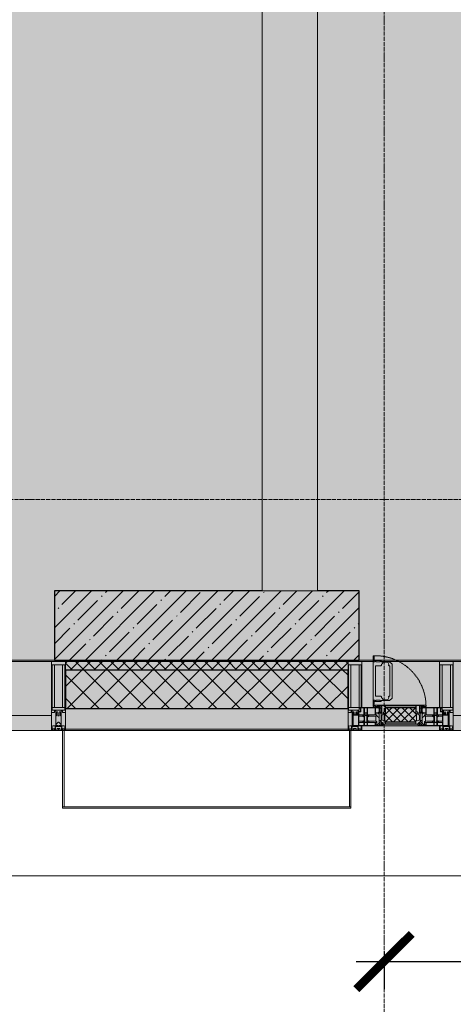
# Model space of a CAD drawing. Header units: millimetres. Extents: x -26894274 to 19789193, y -86687 to 22351.
# Tile 22 of 256: x 26203 to 27768, y -50724 to -47165. Entities that reach past the tile are written whole.
import ezdxf

# ---------------------------------------------------------------- set-up
doc = ezdxf.new("R2010")
doc.units = ezdxf.units.MM
doc.linetypes.add('-D1-02х01', pattern=[3, 2, -1])
doc.linetypes.add('-D1d1-15x02', pattern=[19, 15, -2, 0, -2])
doc.layers.get('Defpoints').update_dxf_attribs({"color": 31})
for name, color, linetype, lineweight in [('_0', 7, 'Continuous', 13), ('A-200-M_WALL', 7, 'Continuous', 5), ('A-200-M_WALL_PAT', 7, 'Continuous', 5), ('A-214-M_CURT_WALL', 7, 'Continuous', 5), ('A-215-M_CURT_PANEL', 7, 'Continuous', 5), ('A-230-M_FLOOR', 7, 'Continuous', 5), ('A-280-M_COLUMN', 7, 'Continuous', 5), ('A-314-M_WINDOW', 7, 'Continuous', 5), ('S-280-M_COLUMN', 7, 'Continuous', 5), ('Z-060-M_DETAIL', 7, 'Continuous', 5), ('Ограждение', 7, 'Continuous', 5), ('Оси', 7, 'Continuous', 5), ('Поручни', 7, 'Continuous', 5)]:
    doc.layers.add(name, color=color, linetype=linetype, lineweight=lineweight)
doc.styles.add('fl_iso paper', font='isocpeur.ttf', dxfattribs={"width": 0.8, "oblique": 10})
doc.dimstyles.new('In tre 1_100', dxfattribs={"dimscale": 100, "dimtxt": 2.5, "dimasz": 2, "dimexe": 1, "dimexo": 0.7, "dimgap": 0.6, "dimtad": 1, "dimdec": 0, "dimrnd": 5, "dimzin": 0, "dimdsep": 46, "dimtxsty": 'fl_iso paper', "dimblk": 'ARCHTICK', "dimcen": 0, "dimdle": 1, "dimadec": 0, "dimazin": 0, "dimtfac": 1, "dimtdec": 0, "dimtofl": 0, "dimtmove": 1, "dimatfit": 3, "dimldrblk": 'DOT', "dimfxl": 40, "dimtfillclr": 256, "dimtolj": 1, "dimtzin": 0, "dimarcsym": 1})

# ---------------------------------------------------------------- blocks, each defined once
blk = doc.blocks.new('System Panel - A_PAN_Glass-3811965-50_AS_Plan_09')
at = {"layer": 'A-215-M_CURT_PANEL'}
for p, q in [((825, 55), (-825, 55)), ((-825, 55), (-825, 0)), ((825, 0), (825, 55)), ((-825, 0), (825, 0))]:
    blk.add_line(p, q, dxfattribs=at)
blk = doc.blocks.new('Rectangular Mullion - R_StandardFrame_50Wx250H-3725449-50_AS_Plan_09')
at = {"layer": 'A-214-M_CURT_WALL'}
blk.add_line((33540, -505), (31890, -505), dxfattribs=at)
blk = doc.blocks.new('A_PAN_Створка - 383мм-V37-50_AS_Plan_09')
at = {"layer": 'A-215-M_CURT_PANEL'}
h = blk.add_hatch(dxfattribs=at)
h.set_pattern_fill('FP_21', color=256, style=0, pattern_type=2)
h.set_pattern_definition([(225, (-8600, -754.981), (14.142136, -14.142136), []), (315, (-8600, -754.981), (14.142136, 14.142136), [])])
h.paths.add_polyline_path([(-41.9, -31.8), (-54.5, -31.8), (-54.9, -34.1), (-57.2, -36.4), (-57.2, -60.8), (-54.6, -63.4), (-53.6, -82.7), (54.6, -81.8), (54.6, -63.4), (57.2, -60.8), (57.2, -36.4), (54.9, -34.1), (54.5, -31.8)])
at = {"layer": 'A-314-M_WINDOW'}
for p, q in [((-67.9, -17), (-171, -17)), ((-171, -17), (-171, -57)), ((-171, -18.5), (-153.5, -18.5)), ((-153.5, -18.5), (-152, -20)), ((-152, -20), (-152, -73.5)), ((-150.5, -17), (-150.5, -29.4)), ((-132.4, -18.6), (-150.5, -18.6)), ((-150.5, -29.4), (-132.4, -29.4)), ((-150.5, -33.6), (-150.5, -68)), ((-136.3, -33.6), (-150.5, -33.6)), ((-137.2, -31), (-135.8, -35)), ((-132.5, -31), (-137.2, -31)), ((-132.1, -36.8), (-135.8, -35)), ((-132.5, -31.9), (-133.4, -33.7)), ((-133.4, -33.7), (-130.1, -35.3)), ((-132.5, -31.9), (-132.5, -31)), ((-132.4, -29.4), (-132.4, -18.6)), ((-131, -18.2), (-131, -29.5)), ((-120.8, -18.2), (-131, -18.2)), ((-131, -29.5), (-120.8, -29.5)), ((-131, -30.9), (-131, -33)), ((-120.8, -30.9), (-131, -30.9)), ((-129.4, -34.6), (-131, -33)), ((-130.1, -35.3), (-129.4, -34.6)), ((-130.1, -35.3), (-130.1, -50.4)), ((-122.4, -34.6), (-120.8, -33)), ((-121.7, -35.3), (-122.4, -34.6)), ((-118.4, -33.7), (-121.7, -35.3)), ((-121.7, -35.3), (-121.7, -50.4)), ((-120.8, -18.2), (-120.8, -29.5)), ((-120.8, -30.9), (-120.8, -33)), ((-119.7, -36.8), (-115.9, -35)), ((-119.3, -18.6), (-92.5, -18.6)), ((-119.3, -29.4), (-119.3, -18.6)), ((-92.5, -29.4), (-119.3, -29.4)), ((-119.3, -31), (-114.6, -31)), ((-119.3, -31.9), (-119.3, -31)), ((-119.3, -31.9), (-118.4, -33.7)), ((-114.6, -31), (-115.9, -35)), ((-94.1, -33.5), (-115.4, -33.5)), ((-89.9, -35.1), (-94.1, -33.5)), ((-92.5, -18.6), (-92.5, -29.4)), ((-90.8, -18.5), (-90.8, -29.4)), ((-87.3, -18.5), (-90.8, -18.5)), ((-90.8, -29.4), (-85.9, -29.4)), ((-89.9, -32.5), (-89.9, -35.1)), ((-85.9, -32.5), (-89.9, -32.5)), ((-89.9, -35.1), (-89.9, -50.9)), ((-87.3, -20.4), (-87.3, -18.5)), ((-87.3, -20.4), (-87.3, -21.9)), ((-84.8, -20.4), (-87.3, -20.4)), ((-87.3, -21.9), (-85.9, -21.9)), ((-85.9, -18.2), (-85.9, -20.4)), ((-75.9, -18.2), (-85.9, -18.2)), ((-85.9, -21.9), (-85.9, -29.4)), ((-85.9, -29.4), (-85.9, -32.5)), ((-83.4, -20.4), (-84.8, -20.4)), ((-70, -33.8), (-83.4, -20.4)), ((-78, -84), (-78, -23.5)), ((-78, -23.5), (-67.9, -23.5)), ((-75.9, -21.5), (-75.9, -18.2)), ((-75.9, -21.5), (-75.9, -23.5)), ((-74.9, -21.5), (-75.9, -21.5)), ((-75.9, -23.5), (-73, -23.5)), ((-74.9, -17.9), (-74.9, -21.5)), ((-68.9, -17.9), (-74.9, -17.9)), ((-67.2, -29.3), (-73, -23.5)), ((-61.4, -23.5), (-70, -32.1)), ((-70, -32.1), (-70, -62.5)), ((-70, -36.8), (-70, -33.8)), ((-68.9, -21.5), (-68.9, -17.9)), ((-67.9, -21.5), (-68.9, -21.5)), ((67.9, -17), (-67.9, -17)), ((-61.4, -23.5), (-67.9, -17)), ((-67.9, -17), (-67.9, -23.5)), ((-67.9, -17), (67.9, -17)), ((-67.9, -21.5), (-67.9, -23.5)), ((-67.9, -23.5), (-64.6, -26.8)), ((-67.9, -23.5), (-64.6, -26.8)), ((-64.6, -26.8), (-67.2, -29.3)), ((-64.6, -26.8), (-61.4, -23.5)), ((61.4, -23.5), (-61.4, -23.5)), ((67.9, -17), (61.4, -23.5)), ((70, -32.1), (61.4, -23.5)), ((61.4, -23.5), (64.6, -26.8)), ((67.9, -23.5), (64.6, -26.8)), ((64.6, -26.8), (67.9, -23.5)), ((64.6, -26.8), (67.2, -29.3)), ((67.2, -29.3), (73, -23.5)), ((67.9, -23.5), (67.9, -17)), ((171, -17), (67.9, -17)), ((67.9, -21.5), (67.9, -23.5)), ((67.9, -21.5), (68.9, -21.5)), ((67.9, -23.5), (78, -23.5)), ((68.9, -17.9), (74.9, -17.9)), ((68.9, -21.5), (68.9, -17.9)), ((70, -33.8), (83.4, -20.4)), ((70, -62.5), (70, -32.1)), ((70, -36.8), (70, -33.8)), ((75.9, -23.5), (73, -23.5)), ((74.9, -17.9), (74.9, -21.5)), ((74.9, -21.5), (75.9, -21.5)), ((75.9, -18.2), (85.9, -18.2)), ((75.9, -21.5), (75.9, -18.2)), ((75.9, -21.5), (75.9, -23.5)), ((78, -23.5), (78, -84)), ((83.4, -20.4), (84.8, -20.4)), ((84.8, -20.4), (87.3, -20.4)), ((85.9, -18.2), (85.9, -20.4)), ((85.9, -21.9), (85.9, -29.4)), ((87.3, -21.9), (85.9, -21.9)), ((85.9, -29.4), (85.9, -32.5)), ((90.8, -29.4), (85.9, -29.4)), ((85.9, -32.5), (89.9, -32.5)), ((87.3, -18.5), (90.8, -18.5)), ((87.3, -20.4), (87.3, -18.5)), ((87.3, -20.4), (87.3, -21.9)), ((89.9, -32.5), (89.9, -35.1)), ((89.9, -35.1), (94.1, -33.5)), ((89.9, -35.1), (89.9, -50.9)), ((90.8, -18.5), (90.8, -29.4)), ((92.5, -18.6), (92.5, -29.4)), ((119.3, -18.6), (92.5, -18.6)), ((92.5, -29.4), (119.3, -29.4)), ((94.1, -33.5), (115.4, -33.5)), ((114.6, -31), (115.9, -35)), ((119.3, -31), (114.6, -31)), ((119.7, -36.8), (115.9, -35)), ((119.3, -31.9), (118.4, -33.7)), ((118.4, -33.7), (121.7, -35.3)), ((119.3, -29.4), (119.3, -18.6)), ((119.3, -31.9), (119.3, -31)), ((120.8, -18.2), (120.8, -29.5)), ((120.8, -18.2), (131, -18.2)), ((131, -29.5), (120.8, -29.5)), ((120.8, -30.9), (120.8, -33)), ((120.8, -30.9), (131, -30.9)), ((122.4, -34.6), (120.8, -33)), ((121.7, -35.3), (122.4, -34.6)), ((121.7, -35.3), (121.7, -50.4)), ((129.4, -34.6), (131, -33)), ((130.1, -35.3), (129.4, -34.6)), ((133.4, -33.7), (130.1, -35.3)), ((130.1, -35.3), (130.1, -50.4)), ((131, -18.2), (131, -29.5)), ((131, -30.9), (131, -33)), ((132.1, -36.8), (135.8, -35)), ((132.4, -18.6), (150.5, -18.6)), ((132.4, -29.4), (132.4, -18.6)), ((150.5, -29.4), (132.4, -29.4)), ((132.5, -31), (137.2, -31)), ((132.5, -31.9), (132.5, -31)), ((132.5, -31.9), (133.4, -33.7)), ((137.2, -31), (135.8, -35)), ((136.3, -33.6), (150.5, -33.6)), ((150.5, -17), (150.5, -29.4)), ((150.5, -33.6), (150.5, -68)), ((153.5, -18.5), (152, -20)), ((152, -20), (152, -73.5)), ((171, -18.5), (153.5, -18.5)), ((171, -57), (171, -17)), ((-171, -55.5), (-152, -55.5)), ((-171, -57), (-156, -57)), ((-153, -60), (-153, -73.5)), ((-136.4, -52.4), (-150.5, -52.4)), ((-150.5, -56.6), (-132.4, -56.6)), ((-150.5, -68), (-143.5, -68)), ((-150.5, -69.5), (-150.5, -73.5)), ((-145, -69.5), (-150.5, -69.5)), ((-145, -69.5), (-145, -79.5)), ((-143.5, -68), (-143.5, -81)), ((-137.2, -54.8), (-135.8, -50.8)), ((-132.5, -54.8), (-137.2, -54.8)), ((-132.1, -49), (-135.8, -50.8)), ((-133.4, -52), (-130.1, -50.4)), ((-132.5, -53.8), (-133.4, -52)), ((-132.5, -53.8), (-132.5, -54.8)), ((-132.4, -56.6), (-132.4, -82.5)), ((-132.1, -49), (-132.1, -36.8)), ((-129.4, -51.1), (-131, -52.7)), ((-131, -55.1), (-131, -52.7)), ((-120.8, -55.1), (-131, -55.1)), ((-131, -56.5), (-131, -62.6)), ((-131, -56.5), (-120.8, -56.5)), ((-120.8, -62.6), (-131, -62.6)), ((-131, -64.6), (-120.8, -64.6)), ((-131, -82.5), (-131, -64.6)), ((-130.1, -50.4), (-129.4, -51.1)), ((-121.7, -50.4), (-122.4, -51.1)), ((-122.4, -51.1), (-120.8, -52.7)), ((-118.4, -52), (-121.7, -50.4)), ((-120.8, -55.1), (-120.8, -52.7)), ((-120.8, -56.5), (-120.8, -62.6)), ((-120.8, -82.5), (-120.8, -64.6)), ((-119.7, -49), (-119.7, -36.8)), ((-119.7, -49), (-115.9, -50.8)), ((-119.3, -53.8), (-118.4, -52)), ((-119.3, -53.8), (-119.3, -54.8)), ((-119.3, -54.8), (-114.6, -54.8)), ((-119.3, -56.6), (-119.3, -82.5)), ((-92.5, -56.6), (-119.3, -56.6)), ((-114.6, -54.8), (-115.9, -50.8)), ((-94.1, -52.5), (-115.3, -52.5)), ((-89.9, -50.9), (-94.1, -52.5)), ((-92.5, -56.6), (-92.5, -82.5)), ((-90.8, -56.6), (-85.9, -56.6)), ((-90.8, -62.7), (-90.8, -56.6)), ((-80.4, -62.7), (-90.8, -62.7)), ((-90.8, -64.6), (-90.8, -82.5)), ((-80.1, -64.6), (-90.8, -64.6)), ((-89.9, -52.2), (-89.9, -50.9)), ((-89.9, -52.2), (-88.6, -53.5)), ((-85.9, -53.5), (-88.6, -53.5)), ((-85.9, -53.5), (-78, -45.6)), ((-85.9, -56.6), (-85.9, -53.5)), ((-80.4, -61.1), (-80.4, -62.7)), ((-78, -61.1), (-80.4, -61.1)), ((-80.1, -66.1), (-80.1, -64.6)), ((-78, -66.1), (-80.1, -66.1)), ((-78, -36.8), (-70, -36.8)), ((-78, -45.6), (-78, -36.8)), ((-78, -66.1), (-78, -61.1)), ((-70, -62.5), (-73.9, -62.5)), ((-73.9, -62.5), (-73.9, -87.5)), ((78, -36.8), (70, -36.8)), ((73.9, -62.5), (70, -62.5)), ((73.9, -87.5), (73.9, -62.5)), ((78, -45.6), (78, -36.8)), ((85.9, -53.5), (78, -45.6)), ((78, -61.1), (80.4, -61.1)), ((78, -66.1), (78, -61.1)), ((78, -66.1), (80.1, -66.1)), ((80.1, -64.6), (90.8, -64.6)), ((80.1, -66.1), (80.1, -64.6)), ((80.4, -61.1), (80.4, -62.7)), ((80.4, -62.7), (90.8, -62.7)), ((85.9, -53.5), (88.6, -53.5)), ((85.9, -56.6), (85.9, -53.5)), ((90.8, -56.6), (85.9, -56.6)), ((89.9, -52.2), (88.6, -53.5)), ((89.9, -50.9), (94.1, -52.5)), ((89.9, -52.2), (89.9, -50.9)), ((90.8, -62.7), (90.8, -56.6)), ((90.8, -64.6), (90.8, -82.5)), ((92.5, -56.6), (119.3, -56.6)), ((92.5, -56.6), (92.5, -82.5)), ((94.1, -52.5), (115.3, -52.5)), ((114.6, -54.8), (115.9, -50.8)), ((119.3, -54.8), (114.6, -54.8)), ((119.7, -49), (115.9, -50.8)), ((118.4, -52), (121.7, -50.4)), ((119.3, -53.8), (118.4, -52)), ((119.3, -53.8), (119.3, -54.8)), ((119.3, -56.6), (119.3, -82.5)), ((119.7, -49), (119.7, -36.8)), ((122.4, -51.1), (120.8, -52.7)), ((120.8, -55.1), (120.8, -52.7)), ((120.8, -55.1), (131, -55.1)), ((120.8, -56.5), (120.8, -62.6)), ((131, -56.5), (120.8, -56.5)), ((120.8, -62.6), (131, -62.6)), ((120.8, -82.5), (120.8, -64.6)), ((131, -64.6), (120.8, -64.6)), ((121.7, -50.4), (122.4, -51.1)), ((130.1, -50.4), (129.4, -51.1)), ((129.4, -51.1), (131, -52.7)), ((133.4, -52), (130.1, -50.4)), ((131, -55.1), (131, -52.7)), ((131, -56.5), (131, -62.6)), ((131, -82.5), (131, -64.6)), ((132.1, -49), (132.1, -36.8)), ((132.1, -49), (135.8, -50.8)), ((150.5, -56.6), (132.4, -56.6)), ((132.4, -56.6), (132.4, -82.5)), ((132.5, -53.8), (133.4, -52)), ((132.5, -53.8), (132.5, -54.8)), ((132.5, -54.8), (137.2, -54.8)), ((137.2, -54.8), (135.8, -50.8)), ((136.4, -52.4), (150.5, -52.4)), ((143.5, -68), (143.5, -81)), ((150.5, -68), (143.5, -68)), ((145, -69.5), (150.5, -69.5)), ((145, -69.5), (145, -79.5)), ((150.5, -69.5), (150.5, -73.5)), ((171, -55.5), (152, -55.5)), ((153, -73.5), (153, -60)), ((156, -57), (171, -57)), ((-153, -73.5), (-150, -73.5)), ((-150, -73.5), (-150, -84)), ((-150, -84), (-78, -84)), ((-148.5, -81), (-148.5, -82.5)), ((-143.5, -81), (-148.5, -81)), ((-148.5, -82.5), (-132.4, -82.5)), ((-131, -82.5), (-120.8, -82.5)), ((-119.3, -82.5), (-92.5, -82.5)), ((-73.9, -87.5), (-91.5, -87.5)), ((-91.5, -87.5), (-91.5, -92)), ((-91.5, -92), (91.5, -92)), ((-90.8, -82.5), (-79.5, -82.5)), ((-78, -84), (-85, -84)), ((-85, -84), (-85, -87.5)), ((-85, -87.5), (-78, -87.5)), ((-79.5, -80.6), (-78, -80.6)), ((-79.5, -82.5), (-79.5, -80.6)), ((-78, -87.5), (-78, -84)), ((-78, -84), (-73.9, -84)), ((73.9, -84), (78, -84)), ((91.5, -87.5), (73.9, -87.5)), ((79.5, -80.6), (78, -80.6)), ((78, -87.5), (78, -84)), ((78, -84), (85, -84)), ((78, -84), (150, -84)), ((85, -87.5), (78, -87.5)), ((79.5, -82.5), (79.5, -80.6)), ((90.8, -82.5), (79.5, -82.5)), ((85, -84), (85, -87.5)), ((91.5, -92), (91.5, -87.5)), ((119.3, -82.5), (92.5, -82.5)), ((131, -82.5), (120.8, -82.5)), ((148.5, -82.5), (132.4, -82.5)), ((143.5, -81), (148.5, -81)), ((148.5, -81), (148.5, -82.5)), ((150, -84), (150, -73.5)), ((150, -73.5), (153, -73.5))]:
    blk.add_line(p, q, dxfattribs=at)
for centre, start, end in [((-156, -60), 0, 90), ((156, -60), 90, 180)]:
    blk.add_arc(centre, 3, start, end, dxfattribs=at)
at = {"layer": 'A-314-M_WINDOW', "linetype": '-D1-02х01'}
blk.add_arc((91.4, -87.5), 183, 181.4091, 271.1445, dxfattribs=at)
at = {"layer": 'Z-060-M_DETAIL'}
for p, q in [((-70, -32.1), (-61.4, -23.5)), ((-70, -62.5), (-70, -32.1)), ((-65.7, -37.4), (-60.8, -34.7)), ((61.4, -23.5), (-61.4, -23.5)), ((-60.8, -34.7), (-57.3, -35.9)), ((-55.2, -33.8), (-57.3, -35.9)), ((-54.9, -34.1), (-57.2, -36.4)), ((-55.2, -33.8), (-54.8, -31.5)), ((-54.9, -25.8), (-53.9, -24.8)), ((-54.9, -29.5), (-54.9, -25.8)), ((-53.9, -30.5), (-54.9, -29.5)), ((-54.5, -31.8), (-54.9, -34.1)), ((0, -31.5), (-54.8, -31.5)), ((54.5, -31.8), (-54.5, -31.8)), ((-53.9, -24.8), (53.9, -24.8)), ((53.9, -30.5), (-53.9, -30.5)), ((0, -31.5), (54.8, -31.5)), ((54.9, -25.8), (53.9, -24.8)), ((53.9, -30.5), (54.9, -29.5)), ((54.9, -34.1), (54.5, -31.8)), ((55.2, -33.8), (54.8, -31.5)), ((54.9, -29.5), (54.9, -25.8)), ((57.2, -36.4), (54.9, -34.1)), ((55.2, -33.8), (57.3, -35.9)), ((60.8, -34.7), (57.3, -35.9)), ((65.7, -37.4), (60.8, -34.7)), ((70, -32.1), (61.4, -23.5)), ((70, -62.5), (70, -32.1)), ((-73.9, -62.5), (-70, -62.5)), ((-73.9, -87.5), (-73.9, -62.5)), ((-69.4, -66.5), (-73.9, -66.5)), ((-69.4, -81.5), (-69.4, -66.5)), ((-61.7, -62.5), (-67.9, -62.5)), ((-67.9, -62.5), (-67.9, -89.3)), ((-67.8, -38.3), (-65.7, -37.4)), ((-67.8, -55.7), (-67.8, -38.3)), ((-66, -56.5), (-67.8, -55.7)), ((-66, -56.5), (-62, -59.1)), ((-62, -59.1), (-60.7, -61)), ((-61.7, -64.9), (-61.7, -62.5)), ((-60.1, -67.7), (-61.7, -64.9)), ((-60.7, -61), (-57.4, -61)), ((-56.4, -67.7), (-60.1, -67.7)), ((-57.4, -61), (-54.9, -63.5)), ((-57.2, -36.4), (-57.2, -60.8)), ((-57.2, -60.8), (-54.6, -63.4)), ((-56.4, -89.4), (-56.4, -67.7)), ((-54.9, -63.5), (-54.9, -81.9)), ((-54.6, -63.4), (-54.6, -81.8)), ((54.6, -63.4), (57.2, -60.8)), ((54.6, -81.8), (54.6, -63.4)), ((57.4, -61), (54.9, -63.5)), ((54.9, -63.5), (54.9, -81.9)), ((56.4, -67.7), (60.1, -67.7)), ((56.4, -89.4), (56.4, -67.7)), ((57.2, -60.8), (57.2, -36.4)), ((60.7, -61), (57.4, -61)), ((60.1, -67.7), (61.7, -64.9)), ((62, -59.1), (60.7, -61)), ((61.7, -62.5), (67.9, -62.5)), ((61.7, -64.9), (61.7, -62.5)), ((66, -56.5), (62, -59.1)), ((67.8, -38.3), (65.7, -37.4)), ((66, -56.5), (67.8, -55.7)), ((67.8, -55.7), (67.8, -38.3)), ((67.9, -62.5), (67.9, -89.3)), ((69.4, -66.5), (73.9, -66.5)), ((69.4, -81.5), (69.4, -66.5)), ((73.9, -62.5), (70, -62.5)), ((73.9, -87.5), (73.9, -62.5)), ((-91.5, -87.5), (-73.9, -87.5)), ((-91.5, -92), (-91.5, -87.5)), ((-91.5, -92), (91.5, -92)), ((-83.4, -90.3), (-83.4, -87.5)), ((-83.4, -90.3), (-69.4, -90.3)), ((-73.9, -81.5), (-69.4, -81.5)), ((-69.4, -85.5), (-73.9, -85.5)), ((-69.4, -90.3), (-69.4, -85.5)), ((-67.9, -89.3), (-66.9, -90.3)), ((-66.9, -90.3), (-57.4, -90.3)), ((-57.4, -90.3), (-56.4, -89.4)), ((-54.9, -81.9), (-53.8, -83)), ((-54.9, -85.6), (-53.9, -84.6)), ((-54.9, -89.3), (-54.9, -85.6)), ((-53.9, -90.3), (-54.9, -89.3)), ((-54.6, -81.8), (-53.6, -82.7)), ((-53.9, -84.6), (53.9, -84.6)), ((53.9, -90.3), (-53.9, -90.3)), ((53.8, -83), (-53.8, -83)), ((-53.6, -82.7), (53.6, -82.7)), ((53.6, -82.7), (54.6, -81.8)), ((54.9, -81.9), (53.8, -83)), ((54.9, -85.6), (53.9, -84.6)), ((53.9, -90.3), (54.9, -89.3)), ((54.9, -89.3), (54.9, -85.6)), ((57.4, -90.3), (56.4, -89.4)), ((66.9, -90.3), (57.4, -90.3)), ((67.9, -89.3), (66.9, -90.3)), ((73.9, -81.5), (69.4, -81.5)), ((69.4, -85.5), (73.9, -85.5)), ((69.4, -90.3), (69.4, -85.5)), ((83.4, -90.3), (69.4, -90.3)), ((91.5, -87.5), (73.9, -87.5)), ((83.4, -90.3), (83.4, -87.5)), ((91.5, -92), (91.5, -87.5))]:
    blk.add_line(p, q, dxfattribs=at)
at = {"layer": 'Z-060-M_DETAIL', "color": 9, "true_color": 0xc8c8c8}
for p, q in [((70.1, -105.1), (70.1, -109)), ((95.1, -105.1), (70.1, -105.1)), ((74.1, -109.6), (74.1, -105.1)), ((89.1, -105.1), (89.1, -109.6)), ((93.1, -109.6), (93.1, -105.1)), ((95.1, -87.5), (95.1, -105.1)), ((99.6, -87.5), (95.1, -87.5)), ((97.9, -95.6), (95.1, -95.6)), ((97.9, -95.6), (97.9, -109.6)), ((99.6, -270.5), (99.6, -87.5)), ((39.7, -109), (31.1, -117.6)), ((31.1, -117.6), (31.1, -240.4)), ((41.4, -123.8), (39.1, -124.2)), ((39.1, -179), (39.1, -124.2)), ((70.1, -109), (39.7, -109)), ((41.4, -123.8), (43.5, -121.7)), ((45, -113.3), (42.3, -118.2)), ((42.3, -118.2), (43.5, -121.7)), ((45.9, -111.2), (45, -113.3)), ((63.3, -111.2), (45.9, -111.2)), ((64.1, -113), (63.3, -111.2)), ((64.1, -113), (66.7, -117)), ((66.7, -117), (68.6, -118.3)), ((68.6, -118.3), (68.6, -121.6)), ((68.6, -121.6), (71.1, -124.1)), ((71.1, -124.1), (89.5, -124.1)), ((89.1, -109.6), (74.1, -109.6)), ((89.5, -124.1), (90.6, -125.2)), ((90.6, -125.2), (90.6, -232.8)), ((97.9, -109.6), (93.1, -109.6)), ((39.1, -179), (39.1, -233.8)), ((39.7, -249), (31.1, -240.4)), ((41.4, -234.2), (39.1, -233.8)), ((70.1, -249), (39.7, -249)), ((41.4, -234.2), (43.5, -236.3)), ((42.3, -239.8), (43.5, -236.3)), ((45, -244.7), (42.3, -239.8)), ((45.9, -246.8), (45, -244.7)), ((63.3, -246.8), (45.9, -246.8)), ((64.1, -245), (63.3, -246.8)), ((64.1, -245), (66.7, -241)), ((66.7, -241), (68.6, -239.7)), ((68.6, -236.4), (71.1, -233.9)), ((68.6, -239.7), (68.6, -236.4)), ((70.1, -252.9), (70.1, -249)), ((71.1, -233.9), (89.5, -233.9)), ((74.1, -248.4), (74.1, -252.9)), ((89.1, -248.4), (74.1, -248.4)), ((89.1, -252.9), (89.1, -248.4)), ((89.5, -233.9), (90.6, -232.8)), ((93.1, -248.4), (93.1, -252.9)), ((97.9, -248.4), (93.1, -248.4)), ((97.9, -262.4), (97.9, -248.4)), ((95.1, -252.9), (70.1, -252.9)), ((95.1, -270.5), (95.1, -252.9)), ((97.9, -262.4), (95.1, -262.4)), ((99.6, -270.5), (95.1, -270.5))]:
    blk.add_line(p, q, dxfattribs=at)
blk = doc.blocks.new('Rectangular Mullion - R_StandardFrame_50Wx250H-V26-50_AS_Plan_09')
at = {"layer": 'A-214-M_CURT_WALL'}
for p, q in [((34660, -505), (34700.4, -505)), ((34729.9, -505), (34940, -505)), ((34660, -755), (34940, -755))]:
    blk.add_line(p, q, dxfattribs=at)
blk = doc.blocks.new('Rectangular Mullion - 50Wx250H-V27-50_AS_Plan_09')
at = {"layer": 'Z-060-M_DETAIL'}
for p, q in [((-25, 84), (-25, 250)), ((-25, 250), (0, 250)), ((25, 250), (0, 250)), ((25, 65.2), (25, 250)), ((-23, 237.3), (0, 237.3)), ((-23, 237.3), (-23, 84)), ((-14.9, 84), (-14.9, 237.3)), ((23, 237.3), (0, 237.3)), ((14.9, 84), (14.9, 237.3)), ((23, 237.3), (23, 73.6)), ((0, 84), (-15, 84)), ((-0.5, 73.6), (-15, 73.6)), ((-10, 71.3), (-12, 71.3)), ((-10, 57.4), (-10, 71.3)), ((0, 84), (23, 84)), ((0.5, 73.6), (23, 73.6)), ((10, 71.3), (14, 71.3)), ((10, 53), (10, 71.3)), ((14, 71.3), (14, 65.2)), ((-7, 65.2), (-5.9, 67.3)), ((-7, 65.2), (-7, 57)), ((-4.1, 67.3), (-5.9, 67.3)), ((-4.1, 67.3), (-2.9, 65.1)), ((-2.9, 65.1), (-2.9, 57)), ((4.1, 67.3), (2.9, 65.1)), ((2.9, 65.1), (2.9, 57)), ((4.1, 67.3), (5.9, 67.3)), ((7, 65.2), (5.9, 67.3)), ((7, 65.2), (7, 54.7)), ((8.7, 53), (7, 54.7)), ((8.7, 53), (10, 53)), ((10, 53), (10, 17)), ((14, 65.2), (25, 65.2)), ((-23.8, 14.6), (-25, 14.2)), ((-25, 0), (-25, 14.2)), ((-23.8, 17), (-23.8, 14.6)), ((-22.5, 10.6), (-23.8, 14.6)), ((-22.5, 10.6), (-23.7, 9.9)), ((-23.7, 1.3), (-23.7, 9.9)), ((-23.7, 1.3), (-11.8, 1.3)), ((-23.2, 10.2), (-22.5, 8)), ((-22.5, 8), (-22.5, 4.5)), ((-21.3, 4.5), (-22.5, 4.5)), ((-22.3, 17), (-22.3, 16)), ((-22.3, 16), (-21.3, 16)), ((-19.9, 17), (-21.3, 16)), ((-21.3, 4.5), (-21.3, 6.5)), ((-21.3, 6.5), (-14.2, 6.5)), ((-7.4, 16.6), (-18.4, 16.6)), ((-14.2, 6.5), (-14.2, 4.5)), ((-13.2, 4.5), (-14.2, 4.5)), ((-13.2, 4.5), (-12.2, 7.2)), ((-12.7, 7.6), (-11.3, 11.4)), ((-12.7, 7.6), (-11.8, 6.9)), ((-12.2, 9), (-12.2, 14.8)), ((-12.2, 14.8), (0, 14.8)), ((-11.8, 1.3), (-11.8, 6.9)), ((-10.5, 11.2), (-11.3, 11.4)), ((-10.5, 1.5), (-10.5, 11.2)), ((-4.8, 1.5), (-10.5, 1.5)), ((0, 8), (-4.8, 8)), ((-4.8, 1.5), (-4.8, 8)), ((-2.6, 16.8), (0, 16.8)), ((2.6, 16.8), (0, 16.8)), ((0, 14.8), (0, 16.8)), ((0, 14.8), (0, 16.8)), ((12.2, 14.8), (0, 14.8)), ((0, 0), (0, 8)), ((0, 8), (4.8, 8)), ((0, 0), (0, 8)), ((4.8, 1.5), (4.8, 8)), ((4.8, 1.5), (10.5, 1.5)), ((8.5, 23), (6, 25.5)), ((6, 18), (7.4, 18)), ((7.4, 18), (7.4, 16.6)), ((7.4, 16.6), (18.4, 16.6)), ((7.5, 18.5), (8.5, 18.5)), ((7.5, 17), (7.5, 18.5)), ((10, 17), (7.5, 17)), ((8.5, 18.5), (8.5, 23)), ((10.5, 11.2), (11.3, 11.4)), ((10.5, 1.5), (10.5, 11.2)), ((12.7, 7.6), (11.3, 11.4)), ((12.7, 7.6), (11.8, 6.9)), ((11.8, 1.3), (11.8, 6.9)), ((23.7, 1.3), (11.8, 1.3)), ((12.2, 9), (12.2, 14.8)), ((13.2, 4.5), (12.2, 7.2)), ((13.2, 4.5), (14.2, 4.5)), ((21.3, 6.5), (14.2, 6.5)), ((14.2, 6.5), (14.2, 4.5)), ((18.4, 16.6), (19, 17.6)), ((19, 17.6), (21.3, 16)), ((22.3, 16), (21.3, 16)), ((21.3, 4.5), (21.3, 6.5)), ((21.3, 4.5), (22.5, 4.5)), ((22.3, 17), (22.3, 16)), ((22.3, 17), (23.8, 17)), ((22.5, 10.6), (23.8, 14.6)), ((22.5, 10.6), (23.7, 9.9)), ((23.2, 10.2), (22.5, 8)), ((22.5, 8), (22.5, 4.5)), ((23.7, 1.3), (23.7, 9.9)), ((23.8, 17), (23.8, 14.6)), ((23.8, 14.6), (25, 14.2)), ((25, 0), (25, 14.2)), ((-25, 0), (0, 0)), ((25, 0), (0, 0))]:
    blk.add_line(p, q, dxfattribs=at)
for centre, start, end in [((-0.5, 73.1), 360, 90), ((0.5, 73.1), 90, 180)]:
    blk.add_arc(centre, 0.5, start, end, dxfattribs=at)
blk = doc.blocks.new('Rectangular Mullion - R_StandardFrame_50Wx250H-3548423-50_AS_Plan_09')
at = {"layer": 'A-214-M_CURT_WALL', "lineweight": 9}
for p, q in [((-25, -17), (-25, 0)), ((-25, 0), (25, 0)), ((25, 0), (25, -250)), ((-25, -250), (-25, -84)), ((25, -250), (-25, -250))]:
    blk.add_line(p, q, dxfattribs=at)
blk = doc.blocks.new('Rectangular Mullion - 50Wx250H-2623690-50_AS_Plan_09')
at = {"layer": 'Z-060-M_DETAIL'}
for p, q in [((-25, 65.2), (-25, 250)), ((-25, 250), (0, 250)), ((25, 250), (0, 250)), ((25, 65.2), (25, 250)), ((-23, 237.3), (0, 237.3)), ((-23, 237.3), (-23, 73.6)), ((-14.9, 84), (-14.9, 237.3)), ((23, 237.3), (0, 237.3)), ((14.9, 84), (14.9, 237.3)), ((23, 237.3), (23, 73.6)), ((0, 84), (-23, 84)), ((-0.5, 73.6), (-23, 73.6)), ((-14, 71.3), (-14, 65.2)), ((-10, 71.3), (-14, 71.3)), ((-10, 53), (-10, 71.3)), ((0, 84), (23, 84)), ((0.5, 73.6), (23, 73.6)), ((10, 71.3), (14, 71.3)), ((10, 53), (10, 71.3)), ((14, 71.3), (14, 65.2)), ((-14, 65.2), (-25, 65.2)), ((-8.7, 53), (-10, 53)), ((-10, 53), (-10, 17)), ((-8.7, 53), (-7, 54.7)), ((-7, 65.2), (-5.9, 67.3)), ((-7, 65.2), (-7, 54.7)), ((-4.1, 67.3), (-5.9, 67.3)), ((-4.1, 67.3), (-2.9, 65.1)), ((-2.9, 65.1), (-2.9, 54.6)), ((-1.3, 53), (-2.9, 54.6)), ((0, 53), (-1.3, 53)), ((0, 53), (1.3, 53)), ((1.3, 53), (2.9, 54.6)), ((4.1, 67.3), (2.9, 65.1)), ((2.9, 65.1), (2.9, 54.6)), ((4.1, 67.3), (5.9, 67.3)), ((7, 65.2), (5.9, 67.3)), ((7, 65.2), (7, 54.7)), ((8.7, 53), (7, 54.7)), ((8.7, 53), (10, 53)), ((10, 53), (10, 17)), ((14, 65.2), (25, 65.2)), ((-23.8, 14.6), (-25, 14.2)), ((-25, 0), (-25, 14.2)), ((-22.3, 17), (-23.8, 17)), ((-23.8, 17), (-23.8, 14.6)), ((-22.5, 10.6), (-23.8, 14.6)), ((-22.5, 10.6), (-23.7, 9.9)), ((-23.7, 1.3), (-23.7, 9.9)), ((-23.7, 1.3), (-11.8, 1.3)), ((-23.2, 10.2), (-22.5, 8)), ((-22.5, 8), (-22.5, 4.5)), ((-21.3, 4.5), (-22.5, 4.5)), ((-22.3, 17), (-22.3, 16)), ((-22.3, 16), (-21.3, 16)), ((-19, 17.6), (-21.3, 16)), ((-21.3, 4.5), (-21.3, 6.5)), ((-21.3, 6.5), (-14.2, 6.5)), ((-18.4, 16.6), (-19, 17.6)), ((-7.4, 16.6), (-18.4, 16.6)), ((-14.2, 6.5), (-14.2, 4.5)), ((-13.2, 4.5), (-14.2, 4.5)), ((-13.2, 4.5), (-12.2, 7.2)), ((-12.7, 7.6), (-11.3, 11.4)), ((-12.7, 7.6), (-11.8, 6.9)), ((-12.2, 9), (-12.2, 14.8)), ((-12.2, 14.8), (0, 14.8)), ((-11.8, 1.3), (-11.8, 6.9)), ((-10.5, 11.2), (-11.3, 11.4)), ((-10.5, 1.5), (-10.5, 11.2)), ((-4.8, 1.5), (-10.5, 1.5)), ((-10, 17), (-7.5, 17)), ((-8.5, 23), (-1.5, 30)), ((-8.5, 18.5), (-8.5, 23)), ((-7.5, 18.5), (-8.5, 18.5)), ((-7.5, 17), (-7.5, 18.5)), ((-7.4, 18), (-7.4, 16.6)), ((-2.6, 18), (-7.4, 18)), ((0, 8), (-4.8, 8)), ((-4.8, 1.5), (-4.8, 8)), ((-2.6, 18), (-2.6, 16.8)), ((-2.6, 16.8), (0, 16.8)), ((-1.5, 30), (0, 30)), ((1.5, 30), (0, 30)), ((2.6, 16.8), (0, 16.8)), ((0, 14.8), (0, 16.8)), ((0, 14.8), (0, 16.8)), ((12.2, 14.8), (0, 14.8)), ((0, 0), (0, 8)), ((0, 8), (4.8, 8)), ((0, 0), (0, 8)), ((8.5, 23), (1.5, 30)), ((2.6, 18), (2.6, 16.8)), ((2.6, 18), (7.4, 18)), ((4.8, 1.5), (4.8, 8)), ((4.8, 1.5), (10.5, 1.5)), ((7.4, 18), (7.4, 16.6)), ((7.4, 16.6), (18.4, 16.6)), ((7.5, 18.5), (8.5, 18.5)), ((7.5, 17), (7.5, 18.5)), ((10, 17), (7.5, 17)), ((8.5, 18.5), (8.5, 23)), ((10.5, 11.2), (11.3, 11.4)), ((10.5, 1.5), (10.5, 11.2)), ((12.7, 7.6), (11.3, 11.4)), ((12.7, 7.6), (11.8, 6.9)), ((11.8, 1.3), (11.8, 6.9)), ((23.7, 1.3), (11.8, 1.3)), ((12.2, 9), (12.2, 14.8)), ((13.2, 4.5), (12.2, 7.2)), ((13.2, 4.5), (14.2, 4.5)), ((21.3, 6.5), (14.2, 6.5)), ((14.2, 6.5), (14.2, 4.5)), ((18.4, 16.6), (19, 17.6)), ((19, 17.6), (21.3, 16)), ((22.3, 16), (21.3, 16)), ((21.3, 4.5), (21.3, 6.5)), ((21.3, 4.5), (22.5, 4.5)), ((22.3, 17), (22.3, 16)), ((22.3, 17), (23.8, 17)), ((22.5, 10.6), (23.8, 14.6)), ((22.5, 10.6), (23.7, 9.9)), ((23.2, 10.2), (22.5, 8)), ((22.5, 8), (22.5, 4.5)), ((23.7, 1.3), (23.7, 9.9)), ((23.8, 17), (23.8, 14.6)), ((23.8, 14.6), (25, 14.2)), ((25, 0), (25, 14.2)), ((-25, 0), (0, 0)), ((25, 0), (0, 0))]:
    blk.add_line(p, q, dxfattribs=at)
for centre, start, end in [((-0.5, 73.1), 360, 90), ((0.5, 73.1), 90, 180)]:
    blk.add_arc(centre, 0.5, start, end, dxfattribs=at)
blk = doc.blocks.new('Rectangular Mullion - R_StandardFrame_50Wx250H-3812575-50_AS_Plan_09')
at = {"layer": 'A-214-M_CURT_WALL', "lineweight": 9}
for p, q in [((-50, -250), (-50, 0)), ((-50, 0), (0, 0)), ((0, 0), (0, -250)), ((0, -250), (-50, -250))]:
    blk.add_line(p, q, dxfattribs=at)
blk = doc.blocks.new('Rectangular Mullion - 50Wx250H-V70-50_AS_Plan_09')
at = {"layer": 'Z-060-M_DETAIL'}
for p, q in [((-25, 65.2), (-25, 250)), ((-25, 250), (0, 250)), ((25, 250), (0, 250)), ((25, 84), (25, 250)), ((-23, 237.3), (0, 237.3)), ((-23, 237.3), (-23, 73.6)), ((-14.9, 84), (-14.9, 237.3)), ((23, 237.3), (0, 237.3)), ((14.9, 84), (14.9, 237.3)), ((23, 237.3), (23, 84)), ((0, 84), (-23, 84)), ((-0.5, 73.6), (-23, 73.6)), ((-14, 71.3), (-14, 65.2)), ((-10, 71.3), (-14, 71.3)), ((-10, 53), (-10, 71.3)), ((0, 84), (15, 84)), ((0.5, 73.6), (15, 73.6)), ((10, 71.3), (12, 71.3)), ((10, 57.4), (10, 71.3)), ((-14, 65.2), (-25, 65.2)), ((-8.7, 53), (-10, 53)), ((-10, 53), (-10, 17)), ((-8.7, 53), (-7, 54.7)), ((-7, 65.2), (-5.9, 67.3)), ((-7, 65.2), (-7, 54.7)), ((-4.1, 67.3), (-5.9, 67.3)), ((-4.1, 67.3), (-2.9, 65.1)), ((-2.9, 65.1), (-2.9, 57)), ((4.1, 67.3), (2.9, 65.1)), ((2.9, 65.1), (2.9, 57)), ((4.1, 67.3), (5.9, 67.3)), ((7, 65.2), (5.9, 67.3)), ((7, 65.2), (7, 57)), ((-23.8, 14.6), (-25, 14.2)), ((-25, 0), (-25, 14.2)), ((-22.3, 17), (-23.8, 17)), ((-23.8, 17), (-23.8, 14.6)), ((-22.5, 10.6), (-23.8, 14.6)), ((-22.5, 10.6), (-23.7, 9.9)), ((-23.7, 1.3), (-23.7, 9.9)), ((-23.7, 1.3), (-11.8, 1.3)), ((-23.2, 10.2), (-22.5, 8)), ((-22.5, 8), (-22.5, 4.5)), ((-21.3, 4.5), (-22.5, 4.5)), ((-22.3, 17), (-22.3, 16)), ((-22.3, 16), (-21.3, 16)), ((-19, 17.6), (-21.3, 16)), ((-21.3, 4.5), (-21.3, 6.5)), ((-21.3, 6.5), (-14.2, 6.5)), ((-18.4, 16.6), (-19, 17.6)), ((-7.4, 16.6), (-18.4, 16.6)), ((-14.2, 6.5), (-14.2, 4.5)), ((-13.2, 4.5), (-14.2, 4.5)), ((-13.2, 4.5), (-12.2, 7.2)), ((-12.7, 7.6), (-11.3, 11.4)), ((-12.7, 7.6), (-11.8, 6.9)), ((-12.2, 9), (-12.2, 14.8)), ((-12.2, 14.8), (0, 14.8)), ((-11.8, 1.3), (-11.8, 6.9)), ((-10.5, 11.2), (-11.3, 11.4)), ((-10.5, 1.5), (-10.5, 11.2)), ((-4.8, 1.5), (-10.5, 1.5)), ((-10, 17), (-7.5, 17)), ((-8.5, 23), (-6, 25.5)), ((-8.5, 18.5), (-8.5, 23)), ((-7.5, 18.5), (-8.5, 18.5)), ((-7.5, 17), (-7.5, 18.5)), ((-7.4, 18), (-7.4, 16.6)), ((-6, 18), (-7.4, 18)), ((0, 8), (-4.8, 8)), ((-4.8, 1.5), (-4.8, 8)), ((-2.6, 16.8), (0, 16.8)), ((2.6, 16.8), (0, 16.8)), ((0, 14.8), (0, 16.8)), ((0, 14.8), (0, 16.8)), ((12.2, 14.8), (0, 14.8)), ((0, 0), (0, 8)), ((0, 8), (4.8, 8)), ((0, 0), (0, 8)), ((4.8, 1.5), (4.8, 8)), ((4.8, 1.5), (10.5, 1.5)), ((7.4, 16.6), (18.4, 16.6)), ((10.5, 11.2), (11.3, 11.4)), ((10.5, 1.5), (10.5, 11.2)), ((12.7, 7.6), (11.3, 11.4)), ((12.7, 7.6), (11.8, 6.9)), ((11.8, 1.3), (11.8, 6.9)), ((23.7, 1.3), (11.8, 1.3)), ((12.2, 9), (12.2, 14.8)), ((13.2, 4.5), (12.2, 7.2)), ((13.2, 4.5), (14.2, 4.5)), ((21.3, 6.5), (14.2, 6.5)), ((14.2, 6.5), (14.2, 4.5)), ((19.9, 17), (21.3, 16)), ((22.3, 16), (21.3, 16)), ((21.3, 4.5), (21.3, 6.5)), ((21.3, 4.5), (22.5, 4.5)), ((22.3, 17), (22.3, 16)), ((22.5, 10.6), (23.8, 14.6)), ((22.5, 10.6), (23.7, 9.9)), ((23.2, 10.2), (22.5, 8)), ((22.5, 8), (22.5, 4.5)), ((23.7, 1.3), (23.7, 9.9)), ((23.8, 17), (23.8, 14.6)), ((23.8, 14.6), (25, 14.2)), ((25, 0), (25, 14.2)), ((-25, 0), (0, 0)), ((25, 0), (0, 0))]:
    blk.add_line(p, q, dxfattribs=at)
for centre, start, end in [((-0.5, 73.1), 360, 90), ((0.5, 73.1), 90, 180)]:
    blk.add_arc(centre, 0.5, start, end, dxfattribs=at)
blk = doc.blocks.new('Rectangular Mullion - R_StandardFrame_50Wx250H-3548768-50_AS_Plan_09')
at = {"layer": 'A-214-M_CURT_WALL', "lineweight": 9}
for p, q in [((0, 0), (-50, 0)), ((-50, 0), (-50, -17)), ((0, -250), (0, 0)), ((-50, -84), (-50, -250)), ((-50, -250), (0, -250))]:
    blk.add_line(p, q, dxfattribs=at)
blk = doc.blocks.new('Ограждение - Ограждение-5498517-50_AS_Plan_09')
at = {"layer": 'Поручни'}
blk.add_line((-55947.2, -1355), (1285, -1355), dxfattribs=at)
blk = doc.blocks.new('Ограждение - Ограждение-6093033-50_AS_Plan_09')
at = {"layer": 'Поручни'}
blk.add_line((-55947.2, -1355), (1285, -1355), dxfattribs=at)
blk = doc.blocks.new('RST_AR_KMN_R22_B1_FCD_rvt-1-50_AS_Plan_09')
at = {"layer": 'A-200-M_WALL_PAT'}
h = blk.add_hatch(dxfattribs=at)
h.set_pattern_fill('FP_4', color=256, style=0, pattern_type=2)
h.set_pattern_definition([(45, (0, 0), (-21.2132, 21.2132), []), (135, (0, 0), (-21.2132, -21.2132), [])])
h.paths.add_polyline_path([(-8919, -535), (-8790, -535), (-8790, -505), (-9810, -505), (-9810, -535), (-9280, -535)])
h = blk.add_hatch(dxfattribs=at)
h.set_pattern_fill('FP_5', color=256, style=0, pattern_type=2)
h.set_pattern_definition([(45, (0, 0), (-42.4264, 42.4264), []), (135, (0, 0), (-42.4264, -42.4264), [])])
h.paths.add_polyline_path([(-9810, -675), (-8790, -675), (-8790, -535), (-9810, -535)])
at = {"layer": 'A-200-M_WALL'}
for p, q in [((-8790, -505), (-9810, -505)), ((-9810, -505), (-9810, -535)), ((-8790, -535), (-8790, -505)), ((-9810, -675), (-9810, -750)), ((-8790, -750), (-8790, -675)), ((-9810, -750), (-9810, -755)), ((-9810, -750), (-8790, -750)), ((-9810, -755), (-8790, -755)), ((-8790, -755), (-8790, -750))]:
    blk.add_line(p, q, dxfattribs=at)
at = {"layer": 'A-200-M_WALL', "lineweight": 25}
for p, q in [((-9810, -535), (-9810, -675)), ((-9810, -535), (-8790, -535)), ((-8790, -675), (-8790, -535)), ((-9810, -675), (-8790, -675))]:
    blk.add_line(p, q, dxfattribs=at)
at = {"layer": 'A-280-M_COLUMN', "lineweight": 18}
for p, q in [((-9820, -755), (-9820, -1030.1)), ((-9815, -755), (-9820, -755)), ((-9815, -1030.1), (-9815, -755)), ((-8785, -755), (-8785, -1030.1)), ((-8780, -755), (-8785, -755)), ((-8780, -1030.1), (-8780, -755)), ((-9820, -1030.1), (-9815, -1030.1)), ((-9820, -1030.1), (-9820, -1035.1)), ((-8780, -1030.1), (-9820, -1030.1)), ((-8785, -1030.1), (-8780, -1030.1)), ((-8780, -1035.1), (-8780, -1030.1)), ((-9820, -1035.1), (-8780, -1035.1))]:
    blk.add_line(p, q, dxfattribs=at)
at = {"layer": 'A-214-M_CURT_WALL', "lineweight": 5}
for name, p in [('Rectangular Mullion - R_StandardFrame_50Wx250H-3725449-50_AS_Plan_09', (-43400, 0)), ('Rectangular Mullion - 50Wx250H-2623690-50_AS_Plan_09', (-9835, -755)), ('Rectangular Mullion - 50Wx250H-V70-50_AS_Plan_09', (-8765, -755)), ('Rectangular Mullion - R_StandardFrame_50Wx250H-V26-50_AS_Plan_09', (-43400, 0)), ('Rectangular Mullion - 50Wx250H-V27-50_AS_Plan_09', (-8435, -755)), ('Rectangular Mullion - R_StandardFrame_50Wx250H-3725449-50_AS_Plan_09', (-40300, 0))]:
    blk.add_blockref(name, p, dxfattribs=at)
at = {"layer": 'A-214-M_CURT_WALL', "lineweight": 5, "extrusion": (0, 0, -1), "rotation": 180}
for name, p in [('Rectangular Mullion - R_StandardFrame_50Wx250H-3812575-50_AS_Plan_09', (9810, -755)), ('Rectangular Mullion - R_StandardFrame_50Wx250H-3548423-50_AS_Plan_09', (8435, -755))]:
    blk.add_blockref(name, p, dxfattribs=at)
at = {"layer": 'A-214-M_CURT_WALL', "lineweight": 5, "rotation": 180}
blk.add_blockref('Rectangular Mullion - R_StandardFrame_50Wx250H-3548768-50_AS_Plan_09', (-8790, -755), dxfattribs=at)
at = {"layer": 'A-215-M_CURT_PANEL', "lineweight": 5, "rotation": 180}
blk.add_blockref('A_PAN_Створка - 383мм-V37-50_AS_Plan_09', (-8600, -755), dxfattribs=at)
at = {"layer": 'A-215-M_CURT_PANEL', "lineweight": 5}
for p in [(-10685, -755), (-7585, -755)]:
    blk.add_blockref('System Panel - A_PAN_Glass-3811965-50_AS_Plan_09', p, dxfattribs=at)
at = {"layer": 'Ограждение', "lineweight": 5}
for name in ['Ограждение - Ограждение-5498517-50_AS_Plan_09', 'Ограждение - Ограждение-6093033-50_AS_Plan_09']:
    blk.add_blockref(name, (36940, 75), dxfattribs=at)
blk = doc.blocks.new('_ArchTick')
at = {"color": 0, "linetype": 'ByBlock', "lineweight": 9, "const_width": 0.15}
blk.add_lwpolyline([(-0.5, -0.5), (0.5, 0.5)], dxfattribs=at)
blk = doc.blocks.new('*D662')
at = {"layer": 'Defpoints', "color": 0, "transparency": 16777216}
for p in [(27518, -50462.7), (35918, -50462.7), (35918, -50568.8)]:
    blk.add_point(p, dxfattribs=at)
at = {"layer": 'Оси', "color": 0, "lineweight": -2, "transparency": 16777216}
for p, q in [((27518, -50532.7), (27518, -50668.8)), ((35918, -50532.7), (35918, -50668.8)), ((27418, -50568.8), (36018, -50568.8))]:
    blk.add_line(p, q, dxfattribs=at)
at = {"layer": 'Оси', "color": 0, "lineweight": -2, "transparency": 16777216, "xscale": 200, "yscale": 200, "zscale": 200, "rotation": 180}
blk.add_blockref('_ArchTick', (27518, -50568.8), dxfattribs=at)
at = {"layer": 'Оси', "color": 0, "lineweight": -2, "transparency": 16777216, "xscale": 200, "yscale": 200, "zscale": 200}
blk.add_blockref('_ArchTick', (35918, -50568.8), dxfattribs=at)
at = {"layer": 'Оси', "color": 0, "transparency": 16777216, "insert": (31718, -50383.8), "char_height": 250, "attachment_point": 5, "style": 'fl_iso paper'}
blk.add_mtext('\\A1;8400', dxfattribs=at)
blk = doc.blocks.new('_DOT')
at = {"color": 0, "linetype": 'ByBlock'}
blk.add_line((-0.5, 0), (-1, 0), dxfattribs=at)
at = {"color": 0, "linetype": 'ByBlock', "const_width": 0.5}
blk.add_lwpolyline([(-0.25, 0, 1), (0.25, 0, 1)], format="xyb", close=True, dxfattribs=at)

msp = doc.modelspace()

# ---------------------------------------------------------------- hatches: boundary and pattern name
at = {"layer": '_0', "transparency": 33554534}
h = msp.add_hatch(color=252, dxfattribs=at)
h.dxf.hatch_style = 1
h.paths.add_polyline_path([(17837.9, -49734.4), (25204.6, -19284.4), (73878, -19284.4), (73878, -49734.4)])
h.paths.add_polyline_path([(28728, -40979.4), (28728, -37429.4), (30528, -37429.4), (30528, -30029.4), (28477.6, -30029.4), (28478, -28029.4), (29978, -28029.4), (29978, -27479.4), (32178, -27479.4), (32178, -28029.4), (44478, -28029.4), (44478, -27929.4), (45278, -27929.4), (45278, -27379.4), (47528, -27379.4), (47528, -27929.4), (53578, -27929.4), (53578, -27379.4), (55478, -27379.4), (55478, -27929.4), (64478, -27929.4), (64478, -26229.4), (67788, -26229.4), (67788, -28219.4), (66578, -28219.4), (66578, -30029.4), (62978, -30029.4), (62078, -30029.4), (58678, -30029.4), (58678, -38979.4), (61728, -38979.4), (62978, -38979.4), (66878, -38979.4), (66878, -41429.4), (64488, -41429.4), (64488, -41079.4), (59948, -41079.4), (59948, -41629.4), (57898, -41629.4), (57898, -41079.4), (47038, -41079.4), (47038, -41629.4), (44088, -41629.4), (44088, -40979.4)], flags=16)
at = {"layer": 'A-200-M_WALL_PAT'}
h = msp.add_hatch(dxfattribs=at)
h.set_pattern_fill('FP_2', color=256, style=0, pattern_type=2)
h.set_pattern_definition([(45, (36177.98, -48979.44), (-75.4342, 75.4342), [106.68, -17.78, 3.556, -17.78]), (45, (36177.98, -48904.05), (-75.4342, 75.4342), []), (50, (36177.98, -48979.44), (127.5292, -11.1576), [13.335, -146.685]), (355, (36177.98, -48979.44), (-24.6697, 133.74), [10.668, -117.348]), (100.451, (36188.6, -48980.37), (102.8597, 122.5818), [11.333, -124.663]), (46.184, (36177.98, -48943.88), (189.7552, -29.4304), [20.002, -220.027]), (96.636, (36193.79, -48946.33), (166.1822, 173.1996), [17, -186.995]), (351.184, (36177.98, -48943.88), (166.184, 173.1976), [16.002, -176.022]), (21, (36195.76, -48952.77), (106.1303, -71.586), [13.335, -146.685]), (326, (36195.76, -48952.77), (43.2619, 128.9318), [10.668, -117.348]), (71.451, (36204.6, -48958.73), (149.392, 57.345), [11.333, -124.663]), (37.5, (36177.975, -48979.436), (2.16223, 59.18836), [3.353, -112.573, 3.353, -115.773, -117.792]), (37.5, (36177.975, -48979.436), (2.16223, 59.18836), [-235.052, 3.353, -114.44]), (7.5, (36177.975, -48979.436), (46.77386, 70.12615), [3.353, -64.567, 3.353, -109.906, -44.894]), (7.5, (36177.975, -48979.436), (46.77386, 70.12615), [-181.178, 3.353, -41.542]), (327.5, (36138.326, -48979.436), (94.91367, -4.0101), [3.353, -41.097, 3.353, -135.331, -184.023]), (327.5, (36138.326, -48979.436), (94.91367, -4.0101), [-183.134, 3.353, -180.67]), (317.5, (36120.55, -48979.44), (103.6906, 17.7988), [3.353, -54.432, 3.353, -88.748, -130.683]), (317.5, (36120.55, -48979.44), (103.6906, 17.7988), [-149.885, 3.353, -127.33])])
h.paths.add_polyline_path([(27078, -49229.4), (27278, -49229.4), (27278, -43499.4), (27078, -43499.4), (27078, -48518.7)])
at = {"layer": 'S-280-M_COLUMN'}
h = msp.add_hatch(dxfattribs=at)
h.set_pattern_fill('FP_1', color=256, style=0, pattern_type=2)
h.set_pattern_definition([(45, (36177.975, -48979.44), (-57.0246, 57.0246), []), (45, (36235, -48979.44), (-57.0246, 57.0246), [100.806, -20.161, 3.353, -16.808])])
h.paths.add_polyline_path([(26328, -49479.4), (27428, -49479.4), (27428, -49229.4), (26328, -49229.4)])

# ---------------------------------------------------------------- linework, layer by layer
at = {"layer": 'A-200-M_WALL', "lineweight": 9}
for p, q in [((27078, -43499.4), (27078, -49229.4)), ((27278, -49229.4), (27278, -43499.4))]:
    msp.add_line(p, q, dxfattribs=at)
at = {"layer": 'A-200-M_WALL'}
msp.add_line((27078, -49229.4), (27278, -49229.4), dxfattribs=at)
at = {"layer": 'A-230-M_FLOOR'}
for p, q in [((24382.9, -49479.4), (26328, -49479.4)), ((27428, -49479.4), (27478.4, -49479.4)), ((27482.9, -49479.4), (29428, -49479.4))]:
    msp.add_line(p, q, dxfattribs=at)
at = {"layer": 'S-280-M_COLUMN', "lineweight": 25}
for p, q in [((26328, -49229.4), (26328, -49479.4)), ((27078, -49229.4), (26328, -49229.4)), ((27428, -49229.4), (27278, -49229.4)), ((27428, -49479.4), (27428, -49229.4)), ((26328, -49479.4), (27428, -49479.4))]:
    msp.add_line(p, q, dxfattribs=at)
at = {"layer": 'S-280-M_COLUMN'}
msp.add_line((27278, -49229.4), (27078, -49229.4), dxfattribs=at)
at = {"layer": 'Оси', "linetype": '-D1d1-15x02'}
for p, q in [((27518, -51768.8), (27518, -18492.1)), ((16003.3, -48899.4), (74746.1, -48899.4))]:
    msp.add_line(p, q, dxfattribs=at)

# ---------------------------------------------------------------- block references
at = {"lineweight": 5}
msp.add_blockref('RST_AR_KMN_R22_B1_FCD_rvt-1-50_AS_Plan_09', (36178, -48979.4), dxfattribs=at)

# ---------------------------------------------------------------- dimensions: what is measured, and where the dimension line sits
at = {"layer": 'Оси'}
dim = msp.add_linear_dim(base=(35918, -50568.8), p1=(27518, -50462.7), p2=(35918, -50462.7), dimstyle='In tre 1_100', dxfattribs=at)
dim.commit()
dim.dimension.update_dxf_attribs({"geometry": '*D662', "text_midpoint": (31718, -50383.8)})

doc.saveas('drawing.dxf')
